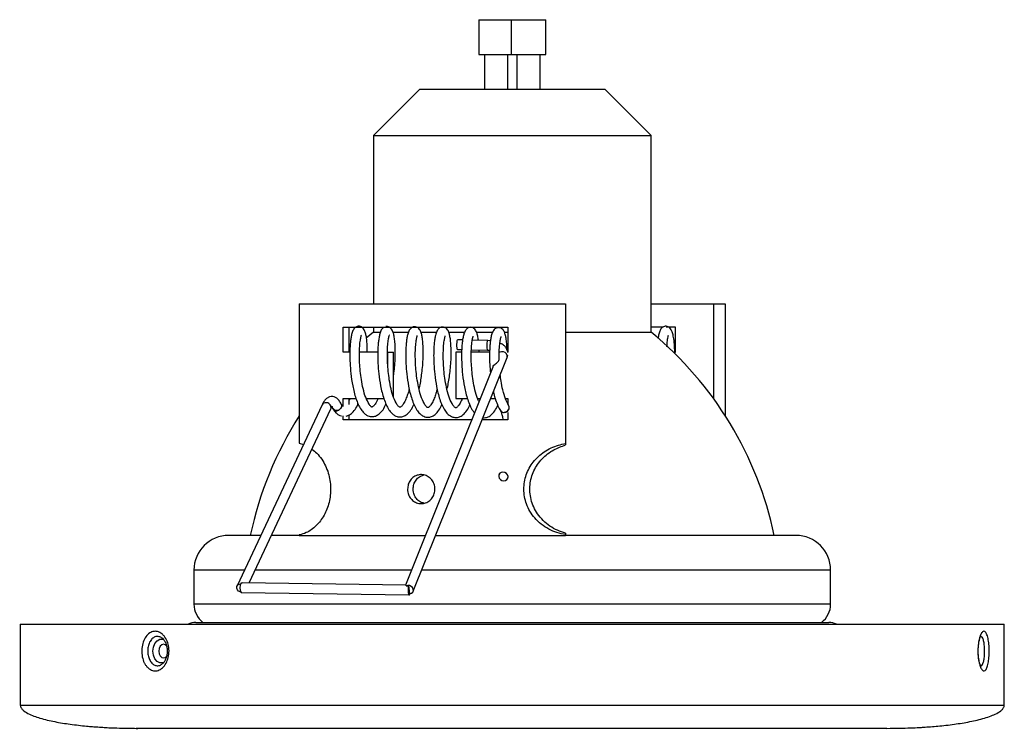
# Model space of a CAD drawing. Header units: millimetres. Extents: x 195 to 1039, y 417 to 795.
# Tile 1 of 4: x 195 to 365, y 417 to 539. Entities that reach past the tile are written whole.
import ezdxf

# ---------------------------------------------------------------- set-up
doc = ezdxf.new("R2010")
doc.units = ezdxf.units.MM

msp = doc.modelspace()

# ---------------------------------------------------------------- linework, layer by layer
at = {"color": 7, "linetype": 'Continuous', "lineweight": 25}
for p, q in [((274.45, 539.08), (274.45, 533.08)), ((274.45, 539.08), (280.04, 539.08)), ((280.04, 539.08), (280.04, 533.08)), ((280.04, 539.08), (286.04, 539.08)), ((286.04, 533.08), (286.04, 539.08)), ((274.45, 533.08), (280.04, 533.08)), ((275.45, 533.08), (275.45, 527.08)), ((279.45, 527.08), (279.45, 533.08)), ((280.04, 533.08), (286.04, 533.08)), ((281.04, 533.08), (281.04, 527.08)), ((285.04, 527.08), (285.04, 533.08)), ((264.25, 527.08), (256.25, 519.08)), ((264.25, 527.08), (296.25, 527.08)), ((304.25, 519.08), (296.25, 527.08)), ((256.25, 519.08), (256.25, 489.99)), ((256.25, 519.08), (304.25, 519.08)), ((304.25, 485.08), (304.25, 519.08)), ((243.44, 489.99), (289.44, 489.99)), ((243.44, 489.99), (243.44, 465.9)), ((289.44, 489.99), (289.44, 465.86)), ((304.25, 489.99), (314.98, 489.99)), ((314.98, 489.99), (314.98, 473.68)), ((314.98, 489.99), (317.05, 489.99)), ((317.05, 489.99), (317.05, 470.64)), ((251.05, 481.63), (251.05, 485.94)), ((251.05, 485.94), (279.46, 485.94)), ((252.07, 481.63), (252.07, 485.94)), ((256.25, 485.08), (255.02, 484.04)), ((256.25, 485.94), (256.25, 485.08)), ((256.25, 485.08), (257.41, 485.08)), ((259.57, 485.08), (262.25, 485.08)), ((264.41, 485.08), (267.09, 485.08)), ((269.24, 485.08), (271.96, 485.08)), ((274.05, 485.08), (276.82, 485.08)), ((278.87, 485.08), (279.46, 485.08)), ((279.46, 485.94), (279.46, 481.63)), ((289.44, 485.08), (304.25, 485.08)), ((306.22, 485.94), (304.25, 485.94)), ((308.43, 485.94), (306.84, 485.94)), ((308.43, 481.63), (308.43, 485.94)), ((271.66, 483.75), (270.81, 483.76)), ((276.02, 483.67), (273.34, 483.72)), ((276.48, 483.63), (276.02, 483.67)), ((252.18, 481.63), (251.05, 481.63)), ((256.97, 481.63), (253.82, 481.63)), ((258.75, 479.07), (258.75, 481.63)), ((258.75, 481.63), (259.73, 481.63)), ((259.73, 473.88), (259.73, 481.63)), ((270.5, 481.63), (270.5, 473.63)), ((271.5, 481.63), (270.5, 481.63)), ((270.78, 482.1), (271.51, 482.09)), ((276.32, 481.63), (273.16, 481.63)), ((273.18, 482.06), (276, 482.01)), ((276, 482.01), (276.34, 481.99)), ((308.1, 481.63), (308.43, 481.63)), ((263.13, 440.33), (279.35, 480.71)), ((276.9, 479.08), (261.77, 441.4)), ((251.05, 473.63), (253.18, 473.63)), ((251.05, 472.27), (251.05, 473.63)), ((252.07, 472.62), (252.07, 473.63)), ((254.98, 473.63), (258.05, 473.63)), ((270.5, 473.63), (272.48, 473.63)), ((274.23, 473.63), (274.71, 473.63)), ((276.43, 473.63), (277.3, 473.63)), ((279.05, 473.63), (279.46, 473.63)), ((279.46, 473.63), (279.46, 472.65)), ((247.38, 472.53), (232.69, 441.26)), ((234.77, 441.77), (248.88, 471.83)), ((278.31, 471.43), (278.2, 471.6)), ((279.46, 471.2), (279.46, 469.94)), ((251.05, 469.94), (251.05, 470.63)), ((273.23, 469.94), (251.05, 469.94)), ((252.07, 469.94), (252.07, 470.79)), ((279.46, 469.94), (275.02, 469.94)), ((243.44, 465.9), (244.16, 465.68)), ((289.44, 465.86), (289.44, 465.61)), ((278.07, 460.74), (277.99, 460.6)), ((279.42, 459.75), (279.54, 459.98)), ((236.79, 449.99), (231.25, 449.99)), ((243.44, 449.99), (238.63, 449.99)), ((243.44, 450.07), (243.44, 449.99)), ((243.44, 449.99), (265.22, 449.99)), ((267.01, 449.99), (289.44, 449.99)), ((289.44, 450.37), (289.44, 450.12)), ((289.44, 450.12), (289.44, 449.99)), ((329.25, 449.99), (289.44, 449.99)), ((225.25, 443.99), (225.25, 438.13)), ((335.25, 438.13), (335.25, 443.99)), ((233.43, 441.79), (233.56, 441.79)), ((261.84, 441.4), (233.56, 441.79)), ((261.9, 441.26), (262.33, 441.26)), ((262.33, 441.26), (262.51, 439.93)), ((233.41, 440.13), (262.42, 439.73)), ((195.25, 434.66), (195.25, 420.66)), ((195.25, 434.66), (361.73, 434.66)), ((225.55, 434.96), (334.94, 434.96)), ((361.73, 434.66), (365.25, 434.66)), ((365.25, 420.66), (365.25, 434.66))]:
    msp.add_line(p, q, dxfattribs=at)
at = {"color": 8, "linetype": 'Continuous', "lineweight": 25}
for p, q in [((233.98, 443.99), (225.25, 443.99)), ((262.81, 443.99), (235.81, 443.99)), ((335.25, 443.99), (264.6, 443.99)), ((335.25, 438.13), (225.25, 438.13))]:
    msp.add_line(p, q, dxfattribs=at)
at = {"color": 7, "linetype": 'Continuous', "lineweight": 25, "flags": 128}
for points in [[(270.81, 483.76), (270.75, 483.73), (270.69, 483.58), (270.64, 483.33), (270.61, 483.03), (270.61, 482.7), (270.64, 482.42), (270.69, 482.21), (270.76, 482.11), (270.78, 482.1)], [(250.7, 472.67), (250.76, 472.47), (250.73, 472.18), (250.59, 471.91), (250.35, 471.7), (250.05, 471.58), (249.74, 471.57), (249.45, 471.67), (249.25, 471.87), (249.21, 471.94)], [(277.9, 460.18), (277.99, 459.89), (278.19, 459.64), (278.46, 459.47), (278.78, 459.41), (279.08, 459.46), (279.32, 459.63), (279.47, 459.87), (279.51, 460.17), (279.42, 460.46), (279.22, 460.71), (278.95, 460.88), (278.63, 460.94), (278.33, 460.88), (278.08, 460.72), (277.93, 460.47), (277.9, 460.18)], [(233.33, 440.2), (233.26, 440.22), (232.97, 440.37), (232.75, 440.61), (232.64, 440.9), (232.66, 441.18), (232.81, 441.43), (233.05, 441.59), (233.32, 441.64)], [(262.83, 440.01), (263.05, 440.19), (263.16, 440.43), (263.15, 440.7), (263.03, 440.97), (262.8, 441.18), (262.5, 441.31), (262.19, 441.34), (261.9, 441.26)], [(262.33, 441.26), (262.27, 441.03), (262.24, 440.72), (262.24, 440.39), (262.26, 440.08), (262.32, 439.86), (262.39, 439.74), (262.47, 439.75), (262.54, 439.9), (262.56, 439.93)]]:
    msp.add_lwpolyline(points, dxfattribs=at)
at = {"color": 8, "linetype": 'Continuous', "lineweight": 25, "flags": 128}
for points in [[(276.02, 483.67), (275.97, 483.64), (275.9, 483.49), (275.85, 483.24), (275.83, 482.94), (275.83, 482.61), (275.86, 482.33), (275.91, 482.12), (275.98, 482.02), (276, 482.01)], [(279.35, 480.71), (279.38, 480.82), (279.37, 481.09), (279.24, 481.35), (279, 481.57), (278.71, 481.7), (278.39, 481.73), (278.1, 481.65), (277.98, 481.57)], [(218.17, 430), (218.26, 430.71), (218.51, 431.33), (218.88, 431.79), (219.35, 432.04), (219.84, 432.04), (220.06, 431.96)], [(220.54, 430.87), (220.3, 431.09), (219.99, 431.18), (219.68, 431.09), (219.42, 430.83), (219.25, 430.45), (219.18, 430), (219.25, 429.55), (219.42, 429.17), (219.68, 428.92), (219.99, 428.83), (220.3, 428.92), (220.54, 429.14)], [(220, 428.02), (219.84, 427.97), (219.35, 427.97), (218.88, 428.21), (218.51, 428.68), (218.26, 429.3), (218.17, 430)]]:
    msp.add_lwpolyline(points, dxfattribs=at)
at = {"color": 7, "linetype": 'Continuous', "lineweight": 25}
for centre, radius, start, end in [((264.77, 437.17), 62.08, 11.9114, 50.5089), ((249.88, 472.26), 0.745, 209.1194, 314.8454), ((278.89, 472.09), 0.822, 267.4108, 19.6532), ((278.89, 472.13), 0.842, 317.5081, 350.7343), ((295.73, 437.17), 62.08, 147.3754, 168.0886), ((231.25, 443.99), 6, 90, 180), ((329.25, 443.99), 6, 0, 90), ((234.73, 440.94), 1.55, 147.1119, 211.7455), ((262.48, 440.73), 0.802, 272.2377, 296.0963), ((229.25, 438.13), 4, 180, 232.3955), ((331.25, 438.13), 4, 307.6045, 0), ((225.55, 431.96), 3, 90, 115.822), ((334.94, 431.96), 3, 64.178, 90)]:
    msp.add_arc(centre, radius, start, end, dxfattribs=at)
at = {"color": 8, "linetype": 'Continuous', "lineweight": 25}
for centre, radius, start, end in [((248.02, 472.21), 0.713, 77.7625, 152.6878), ((248.12, 472.09), 0.811, 340.8331, 86.6158)]:
    msp.add_arc(centre, radius, start, end, dxfattribs=at)
at = {"color": 7, "linetype": 'Continuous', "lineweight": 25}
for points, knots in [([(255.19, 481.63), (255.2, 481.83), (255.2, 482.48), (255.15, 483.38), (255.05, 484.28), (254.9, 484.95), (254.69, 485.55), (254.32, 485.99), (253.91, 486.13), (253.58, 486.13), (253.31, 486.05), (252.98, 485.83), (252.7, 485.41), (252.49, 484.75), (252.36, 484.05), (252.26, 483.29), (252.19, 482.34), (252.17, 481.16), (252.21, 479.68), (252.34, 477.86), (252.6, 476.14), (252.91, 474.7), (253.23, 473.61), (253.63, 472.57), (253.95, 472.03), (254.11, 471.75)], [0, 0, 0, 0, 0.02392, 0.078539, 0.127605, 0.170952, 0.216088, 0.266017, 0.286247, 0.301557, 0.317623, 0.33717, 0.386428, 0.433995, 0.474607, 0.513706, 0.557375, 0.605737, 0.660235, 0.726074, 0.804695, 0.848148, 0.895362, 0.946263, 1, 1, 1, 1]), ([(258.08, 485.94), (258.03, 485.91), (257.77, 485.77), (257.53, 485.35), (257.31, 484.7), (257.19, 484), (257.09, 483.24), (257.02, 482.29), (257, 481.11), (257.03, 479.63), (257.17, 477.81), (257.43, 476.09), (257.74, 474.66), (258.06, 473.56), (258.47, 472.52), (258.87, 471.75), (259.39, 471.09), (259.87, 470.72), (260.29, 470.53), (260.71, 470.44), (261.22, 470.46), (261.82, 470.7), (262.45, 471.25), (262.94, 471.91), (263.17, 472.46), (263.25, 472.63)], [0, 0, 0, 0, 0.01197, 0.06036, 0.107087, 0.146983, 0.185392, 0.22829, 0.275799, 0.329334, 0.394012, 0.471246, 0.513932, 0.560313, 0.610315, 0.663105, 0.705195, 0.741515, 0.771155, 0.793652, 0.824251, 0.865013, 0.917413, 0.974218, 1, 1, 1, 1]), ([(259.73, 477.54), (259.75, 477.72), (259.84, 478.32), (259.95, 479.42), (260.03, 480.82), (260.03, 482.18), (259.98, 483.34), (259.87, 484.23), (259.73, 484.9), (259.52, 485.5), (259.14, 485.94), (258.74, 486.08), (258.49, 486.09), (258.4, 486.07), (258.39, 486.06)], [0, 0, 0, 0, 0.041243, 0.146285, 0.262531, 0.387572, 0.507221, 0.614705, 0.709662, 0.808537, 0.917912, 0.962229, 0.995765, 1, 1, 1, 1]), ([(264.13, 475.26), (264.17, 475.42), (264.31, 475.93), (264.47, 476.86), (264.64, 478.06), (264.78, 479.37), (264.86, 480.78), (264.86, 482.13), (264.81, 483.29), (264.7, 484.19), (264.56, 484.85), (264.35, 485.45), (263.97, 485.89), (263.56, 486.03), (263.24, 486.04), (262.97, 485.95), (262.63, 485.73), (262.35, 485.31), (262.14, 484.65), (262.01, 483.96), (261.92, 483.19), (261.85, 482.24), (261.82, 481.06), (261.86, 479.59), (262, 477.76), (262.26, 476.04), (262.57, 474.61), (262.89, 473.51), (263.29, 472.47), (263.7, 471.7), (264.22, 471.04), (264.69, 470.67), (265.12, 470.48), (265.53, 470.39), (266.05, 470.42), (266.64, 470.65), (267.28, 471.2), (267.76, 471.86), (268, 472.41), (268.08, 472.58)], [0, 0, 0, 0, 0.012711, 0.038998, 0.065628, 0.09596, 0.129527, 0.165634, 0.200184, 0.231221, 0.258641, 0.287192, 0.318776, 0.331572, 0.341256, 0.351419, 0.363784, 0.394943, 0.425032, 0.450722, 0.475454, 0.503077, 0.533669, 0.568142, 0.60979, 0.659523, 0.687009, 0.716875, 0.749073, 0.783065, 0.810168, 0.833555, 0.852641, 0.867127, 0.886831, 0.913079, 0.94682, 0.983398, 1, 1, 1, 1]), ([(268.96, 475.21), (269, 475.37), (269.13, 475.88), (269.3, 476.82), (269.47, 478.01), (269.61, 479.32), (269.69, 480.73), (269.69, 482.08), (269.63, 483.24), (269.53, 484.14), (269.38, 484.8), (269.17, 485.41), (268.8, 485.84), (268.39, 485.98), (268.07, 485.99), (267.79, 485.9), (267.46, 485.68), (267.18, 485.26), (266.97, 484.6), (266.84, 483.91), (266.74, 483.14), (266.68, 482.2), (266.65, 481.01), (266.69, 479.54), (266.83, 477.71), (267.09, 475.99), (267.4, 474.56), (267.71, 473.46), (268.12, 472.42), (268.52, 471.65), (269.05, 470.99), (269.52, 470.62), (269.94, 470.43), (270.36, 470.34), (270.87, 470.37), (271.47, 470.6), (272.11, 471.15), (272.59, 471.81), (272.83, 472.36), (272.9, 472.53)], [0, 0, 0, 0, 0.012711, 0.038998, 0.065628, 0.09596, 0.129527, 0.165634, 0.200184, 0.231221, 0.258641, 0.287192, 0.318776, 0.331572, 0.341256, 0.351419, 0.363784, 0.394943, 0.425032, 0.450722, 0.475454, 0.503077, 0.533669, 0.568142, 0.60979, 0.659523, 0.687009, 0.716875, 0.749073, 0.783065, 0.810168, 0.833555, 0.852641, 0.867127, 0.886831, 0.913079, 0.94682, 0.983398, 1, 1, 1, 1]), ([(274.39, 483.7), (274.37, 483.83), (274.33, 484.24), (274.21, 484.75), (274, 485.36), (273.63, 485.79), (273.22, 485.94), (272.89, 485.94), (272.62, 485.85), (272.29, 485.63), (272.01, 485.21), (271.8, 484.55), (271.67, 483.86), (271.57, 483.09), (271.5, 482.15), (271.48, 480.97), (271.51, 479.49), (271.65, 477.66), (271.91, 475.94), (272.22, 474.51), (272.54, 473.41), (272.95, 472.38), (273.3, 471.67), (273.62, 471.3), (273.73, 471.17)], [0, 0, 0, 0, 0.0232638, 0.0703319, 0.1193425, 0.1735575, 0.1955243, 0.2121475, 0.229593, 0.2508177, 0.3043047, 0.3559545, 0.4000529, 0.4425084, 0.4899253, 0.5424391, 0.6016145, 0.6731058, 0.7584759, 0.8056585, 0.8569255, 0.9121952, 0.9705454, 1, 1, 1, 1]), ([(279.33, 482.04), (279.32, 482.42), (279.29, 483.17), (279.18, 484.04), (279.04, 484.7), (278.83, 485.31), (278.45, 485.74), (278.05, 485.89), (277.72, 485.89), (277.45, 485.8), (277.11, 485.59), (276.83, 485.16), (276.62, 484.5), (276.5, 483.81), (276.4, 483.04), (276.33, 482.1), (276.31, 480.92), (276.33, 479.53), (276.42, 478.52), (276.47, 478.01)], [0, 0, 0, 0, 0.075051, 0.146258, 0.209167, 0.274671, 0.347132, 0.376491, 0.398709, 0.422025, 0.450393, 0.52188, 0.590912, 0.649851, 0.706595, 0.769969, 0.840156, 0.919246, 1, 1, 1, 1]), ([(308.31, 481.63), (308.3, 482.11), (308.27, 483.08), (308.12, 484.18), (307.95, 484.98), (307.74, 485.51), (307.5, 485.82), (307.23, 486.04), (306.87, 486.15), (306.51, 486.12), (306.09, 485.91), (305.82, 485.54), (305.6, 484.96), (305.47, 484.42), (305.43, 484.05), (305.43, 483.99)], [0, 0, 0, 0, 0.12473, 0.25514, 0.365807, 0.455216, 0.521933, 0.565842, 0.610158, 0.644127, 0.683871, 0.775815, 0.876751, 0.977151, 1, 1, 1, 1]), ([(255.5, 472.66), (255.3, 473.02), (254.92, 473.71), (254.47, 475.26), (254.17, 476.84), (253.97, 478.37), (253.86, 479.87), (253.83, 481.34), (253.87, 482.69), (253.99, 483.75), (254.1, 484.37), (254.19, 484.62), (254.17, 484.61), (254.17, 484.61)], [0, 0, 0, 0, 0.126995, 0.242808, 0.345705, 0.437123, 0.526617, 0.62234, 0.724448, 0.82367, 0.908569, 0.977657, 1, 1, 1, 1]), ([(260.32, 472.61), (260.13, 472.97), (259.75, 473.67), (259.3, 475.21), (259, 476.79), (258.8, 478.32), (258.69, 479.82), (258.65, 481.29), (258.7, 482.64), (258.82, 483.7), (258.93, 484.32), (259.02, 484.57), (259, 484.56), (259, 484.56)], [0, 0, 0, 0, 0.126995, 0.242808, 0.345705, 0.437123, 0.526617, 0.62234, 0.724448, 0.82367, 0.908569, 0.977657, 1, 1, 1, 1]), ([(265.15, 472.56), (264.95, 472.93), (264.58, 473.62), (264.13, 475.16), (263.83, 476.74), (263.62, 478.27), (263.51, 479.77), (263.48, 481.25), (263.52, 482.6), (263.64, 483.65), (263.76, 484.27), (263.85, 484.52), (263.83, 484.51), (263.82, 484.51)], [0, 0, 0, 0, 0.126995, 0.242808, 0.345705, 0.437123, 0.526617, 0.62234, 0.724448, 0.82367, 0.908569, 0.977657, 1, 1, 1, 1]), ([(269.98, 472.51), (269.78, 472.88), (269.4, 473.57), (268.96, 475.11), (268.65, 476.69), (268.45, 478.23), (268.34, 479.72), (268.31, 481.2), (268.35, 482.55), (268.47, 483.6), (268.59, 484.22), (268.68, 484.47), (268.66, 484.47), (268.65, 484.46)], [0, 0, 0, 0, 0.126995, 0.242808, 0.345705, 0.437123, 0.526617, 0.62234, 0.724448, 0.82367, 0.908569, 0.977657, 1, 1, 1, 1]), ([(274.5, 473.1), (274.41, 473.27), (274.14, 473.79), (273.78, 475.07), (273.48, 476.64), (273.28, 478.18), (273.17, 479.67), (273.14, 481.15), (273.18, 482.5), (273.3, 483.55), (273.41, 484.17), (273.5, 484.42), (273.48, 484.42), (273.48, 484.42)], [0, 0, 0, 0, 0.063901, 0.188083, 0.298417, 0.396442, 0.492404, 0.595045, 0.704533, 0.810926, 0.901961, 0.976043, 1, 1, 1, 1]), ([(277.99, 480.52), (277.98, 480.69), (277.96, 481.39), (278.01, 482.44), (278.12, 483.51), (278.24, 484.12), (278.33, 484.37), (278.31, 484.37), (278.3, 484.37)], [0, 0, 0, 0, 0.082702, 0.330713, 0.571713, 0.777923, 0.945732, 1, 1, 1, 1]), ([(279.45, 481.6), (279.45, 481.63), (279.46, 481.86), (279.27, 482.26), (278.9, 482.74), (278.5, 483.06), (278.2, 483.18), (278.1, 483.22)], [0, 0, 0, 0, 0.040261, 0.315998, 0.586844, 0.872628, 1, 1, 1, 1]), ([(306.97, 482.54), (306.99, 482.84), (307.02, 483.43), (307.1, 484.06), (307.22, 484.54), (307.22, 484.59), (307.23, 484.61)], [0, 0, 0, 0, 0.265605, 0.533644, 0.771981, 1, 1, 1, 1]), ([(274.5, 481.63), (274.51, 481.77), (274.51, 481.91), (274.5, 482.03), (274.5, 482.04)], [0, 0, 0, 0, 0.957758, 1, 1, 1, 1]), ([(276.92, 479.08), (276.93, 479.12), (276.98, 479.29), (277.2, 479.53), (277.5, 479.78), (277.77, 479.98), (277.96, 480.23), (277.97, 480.41), (277.97, 480.52)], [0, 0, 0, 0, 0.058556, 0.224591, 0.392336, 0.565128, 0.745019, 1, 1, 1, 1]), ([(279.35, 480.71), (279.4, 480.85), (279.46, 480.98), (279.46, 481.13), (279.46, 481.13)], [0, 0, 0, 0, 0.991374, 1, 1, 1, 1]), ([(279.63, 472.42), (279.43, 472.78), (279.06, 473.47), (278.61, 475.02), (278.32, 476.47), (278.21, 477.4), (278.17, 477.77)], [0, 0, 0, 0, 0.306327, 0.585679, 0.833879, 1, 1, 1, 1]), ([(262.43, 475.28), (262.41, 475.18), (262.31, 474.77), (262.08, 474.09), (261.76, 473.26), (261.4, 472.61), (261.08, 472.24), (260.92, 472.14), (260.84, 472.11), (260.76, 472.12), (260.62, 472.2), (260.43, 472.47), (260.32, 472.61)], [0, 0, 0, 0, 0.034441, 0.130316, 0.24736, 0.384189, 0.498263, 0.577543, 0.634981, 0.723904, 0.845461, 1, 1, 1, 1]), ([(267.26, 475.23), (267.23, 475.13), (267.13, 474.72), (266.91, 474.04), (266.58, 473.21), (266.22, 472.56), (265.91, 472.2), (265.75, 472.09), (265.67, 472.06), (265.58, 472.07), (265.45, 472.15), (265.26, 472.42), (265.15, 472.56)], [0, 0, 0, 0, 0.034441, 0.130316, 0.24736, 0.384189, 0.498263, 0.577543, 0.634981, 0.723904, 0.845461, 1, 1, 1, 1]), ([(276.98, 474.83), (277.01, 474.72), (277.11, 474.21), (277.37, 473.37), (277.77, 472.32), (278.08, 471.78), (278.24, 471.51)], [0, 0, 0, 0, 0.077198, 0.364117, 0.673439, 1, 1, 1, 1]), ([(250.7, 472.66), (250.64, 472.78), (250.47, 473.1), (250.17, 473.5), (249.73, 473.83), (249.22, 474), (248.69, 473.94), (248.23, 473.7), (247.85, 473.34), (247.58, 472.94), (247.43, 472.63), (247.38, 472.53)], [0, 0, 0, 0, 0.085247, 0.231584, 0.346835, 0.452906, 0.566852, 0.674631, 0.790109, 0.930366, 1, 1, 1, 1]), ([(252.2, 473.63), (252.17, 473.56), (252.13, 473.44), (252.08, 473.37), (252.07, 473.34)], [0, 0, 0, 0, 0.6137182, 1, 1, 1, 1]), ([(257.04, 473.63), (257.01, 473.55), (256.85, 473.13), (256.57, 472.66), (256.25, 472.29), (256.09, 472.19), (256.02, 472.16), (255.93, 472.17), (255.8, 472.25), (255.6, 472.51), (255.5, 472.66)], [0, 0, 0, 0, 0.044732, 0.218398, 0.363184, 0.463808, 0.53671, 0.649573, 0.803855, 1, 1, 1, 1]), ([(271.58, 473.63), (271.53, 473.5), (271.35, 473.03), (271.05, 472.51), (270.73, 472.15), (270.57, 472.04), (270.5, 472.01), (270.41, 472.02), (270.28, 472.11), (270.08, 472.37), (269.98, 472.51)], [0, 0, 0, 0, 0.069262, 0.238468, 0.379537, 0.477577, 0.548606, 0.658571, 0.808892, 1, 1, 1, 1]), ([(248.88, 471.83), (248.92, 471.91), (249.03, 472.11), (249.18, 472.31), (249.2, 472.32), (249.21, 472.33)], [0, 0, 0, 0, 0.257825, 0.648676, 1, 1, 1, 1]), ([(248.96, 472.33), (248.96, 472.33), (248.96, 472.33), (249.08, 472.18), (249.18, 472), (249.21, 471.94)], [0, 0, 0, 0, 0.299001, 0.744045, 1, 1, 1, 1]), ([(249.28, 471.8), (249.44, 471.58), (249.73, 471.18), (250.21, 470.83), (250.54, 470.66), (250.7, 470.62), (250.72, 470.62)], [0, 0, 0, 0, 0.3796559, 0.7072621, 0.9746122, 1, 1, 1, 1]), ([(251.05, 472.27), (251.02, 472.28), (250.94, 472.33), (250.78, 472.56), (250.67, 472.71)], [0, 0, 0, 0, 0.317617, 1, 1, 1, 1]), ([(251.56, 470.6), (251.74, 470.66), (252.19, 470.79), (252.8, 471.35), (253.28, 472), (253.52, 472.55), (253.59, 472.73)], [0, 0, 0, 0, 0.213506, 0.518813, 0.84978, 1, 1, 1, 1]), ([(254.11, 471.75), (254.27, 471.54), (254.56, 471.14), (255.04, 470.77), (255.46, 470.58), (255.88, 470.49), (256.39, 470.51), (256.99, 470.75), (257.63, 471.3), (258.11, 471.95), (258.35, 472.51), (258.42, 472.68)], [0, 0, 0, 0, 0.124937, 0.232745, 0.320724, 0.3875, 0.478328, 0.599321, 0.754859, 0.92347, 1, 1, 1, 1]), ([(275.17, 470.32), (275.33, 470.32), (275.71, 470.31), (276.3, 470.55), (276.93, 471.1), (277.42, 471.76), (277.66, 472.31), (277.73, 472.48)], [0, 0, 0, 0, 0.143233, 0.341945, 0.597393, 0.874312, 1, 1, 1, 1]), ([(278.17, 471.65), (278.2, 471.57), (278.29, 471.37), (278.45, 470.87), (278.58, 470.36), (278.63, 470.01), (278.64, 469.94)], [0, 0, 0, 0, 0.202485, 0.552608, 0.919677, 1, 1, 1, 1]), ([(278.31, 471.43), (278.35, 471.39), (278.46, 471.29), (278.7, 471.23), (278.97, 471.24), (279.13, 471.3), (279.21, 471.34)], [0, 0, 0, 0, 0.211955, 0.499907, 0.765601, 1, 1, 1, 1]), ([(278.86, 471.27), (278.9, 471.27), (279.04, 471.28), (279.28, 471.37), (279.43, 471.5), (279.51, 471.57)], [0, 0, 0, 0, 0.200535, 0.581956, 1, 1, 1, 1]), ([(278.86, 471.27), (278.95, 471.27), (279.07, 471.28), (279.18, 471.32), (279.21, 471.34)], [0, 0, 0, 0, 0.749806, 1, 1, 1, 1]), ([(279.72, 472), (279.72, 472.08), (279.73, 472.24), (279.65, 472.37), (279.61, 472.43)], [0, 0, 0, 0, 0.535142, 1, 1, 1, 1]), ([(245.63, 464.9), (245.91, 464.68), (246.52, 464.2), (247.32, 463.22), (247.99, 462.04), (248.48, 460.8), (248.77, 459.51), (248.93, 457.8), (248.69, 455.66), (247.79, 453.37), (246.38, 451.54), (244.84, 450.45), (243.85, 450.18), (243.44, 450.07)], [0, 0, 0, 0, 0.065965, 0.142771, 0.211973, 0.281154, 0.344902, 0.408645, 0.531351, 0.653663, 0.778849, 0.911106, 1, 1, 1, 1]), ([(289.44, 450.12), (288.95, 450.22), (287.95, 450.43), (286.52, 451.05), (285.22, 451.89), (284.12, 452.94), (283.27, 454.13), (282.67, 455.37), (282.32, 456.67), (282.17, 458.38), (282.53, 460.51), (283.78, 462.77), (285.73, 464.56), (287.74, 465.51), (289.03, 465.77), (289.44, 465.86)], [0, 0, 0, 0, 0.06662, 0.1332, 0.200144, 0.267049, 0.327609, 0.388152, 0.444199, 0.500242, 0.60845, 0.716534, 0.827405, 0.944867, 1, 1, 1, 1]), ([(289.44, 450.37), (288.97, 450.52), (288.04, 450.83), (286.73, 451.57), (285.56, 452.53), (284.61, 453.65), (283.91, 454.89), (283.33, 456.56), (283.18, 458.74), (283.86, 461.21), (285.32, 463.32), (287.27, 464.84), (288.76, 465.37), (289.44, 465.61)], [0, 0, 0, 0, 0.071258, 0.142472, 0.214077, 0.285642, 0.350613, 0.415569, 0.536208, 0.653964, 0.772622, 0.895985, 1, 1, 1, 1]), ([(262.15, 457.99), (262.18, 458.27), (262.23, 458.83), (262.63, 459.58), (263.22, 460.15), (263.97, 460.47), (264.78, 460.52), (265.56, 460.28), (266.22, 459.78), (266.69, 459.08), (266.92, 458.26), (266.87, 457.41), (266.55, 456.62), (266, 455.98), (265.28, 455.58), (264.48, 455.44), (263.68, 455.59), (262.98, 456.01), (262.46, 456.65), (262.19, 457.35), (262.16, 457.81), (262.15, 457.99)], [0, 0, 0, 0, 0.053641, 0.107281, 0.160964, 0.214676, 0.26834, 0.321955, 0.375595, 0.429297, 0.482999, 0.536641, 0.590256, 0.643918, 0.69763, 0.751315, 0.804939, 0.858563, 0.912248, 0.96596, 1, 1, 1, 1]), ([(263.12, 457.99), (263.14, 458.27), (263.19, 458.83), (263.6, 459.57), (264.18, 460.16), (264.68, 460.33), (264.93, 460.42)], [0, 0, 0, 0, 0.2507569, 0.5015048, 0.7524855, 1, 1, 1, 1]), ([(264.99, 455.57), (264.88, 455.59), (264.51, 455.64), (263.95, 456.02), (263.43, 456.65), (263.15, 457.35), (263.13, 457.81), (263.12, 457.99)], [0, 0, 0, 0, 0.102213, 0.348917, 0.595937, 0.843097, 1, 1, 1, 1]), ([(261.9, 441.26), (261.9, 441.29), (261.92, 441.35), (261.88, 441.4), (261.85, 441.39), (261.84, 441.38)], [0, 0, 0, 0, 0.301488, 0.734959, 1, 1, 1, 1]), ([(216.9, 427.59), (216.82, 427.72), (216.56, 428.14), (216.29, 429.01), (216.19, 430.17), (216.36, 431.33), (216.78, 432.33), (217.4, 433.06), (218.15, 433.44), (218.95, 433.44), (219.61, 433.1), (220.19, 432.54), (220.66, 431.75), (220.95, 430.64), (220.96, 429.46), (220.69, 428.34), (220.17, 427.42), (219.47, 426.79), (218.68, 426.52), (217.89, 426.65), (217.29, 427.07), (217, 427.46), (216.9, 427.59)], [0, 0, 0, 0, 0.024926, 0.078407, 0.132257, 0.186388, 0.240634, 0.294763, 0.348545, 0.401894, 0.454963, 0.485843, 0.541662, 0.595248, 0.6492, 0.703388, 0.757625, 0.811666, 0.86531, 0.918545, 0.971586, 1, 1, 1, 1]), ([(219.79, 432.21), (219.89, 432.12), (220.1, 431.92), (220.38, 431.41), (220.58, 430.78), (220.66, 430.08), (220.61, 429.38), (220.44, 428.72), (220.16, 428.2), (219.92, 427.89), (219.8, 427.81), (219.78, 427.8)], [0, 0, 0, 0, 0.113839, 0.237035, 0.360173, 0.48308, 0.607682, 0.731799, 0.853373, 0.974769, 1, 1, 1, 1]), ([(361, 427.59), (360.96, 427.72), (360.85, 428.14), (360.71, 429.01), (360.66, 430.17), (360.75, 431.33), (360.95, 432.33), (361.23, 433.06), (361.57, 433.44), (361.9, 433.44), (362.15, 433.1), (362.37, 432.54), (362.54, 431.75), (362.64, 430.64), (362.64, 429.46), (362.55, 428.34), (362.36, 427.42), (362.1, 426.79), (361.79, 426.52), (361.45, 426.65), (361.18, 427.07), (361.05, 427.46), (361, 427.59)], [0, 0, 0, 0, 0.024926, 0.078407, 0.132257, 0.186388, 0.240634, 0.294763, 0.348545, 0.401894, 0.454963, 0.485843, 0.541662, 0.595248, 0.6492, 0.703388, 0.757625, 0.811666, 0.86531, 0.918545, 0.971586, 1, 1, 1, 1]), ([(361.2, 427.42), (361.21, 427.42), (361.23, 427.4), (361.17, 427.47), (361.11, 427.6), (361.02, 427.83), (360.91, 428.24), (360.8, 428.84), (360.74, 429.57), (360.73, 430.33), (360.79, 431.09), (360.9, 431.75), (361.04, 432.24), (361.15, 432.51), (361.23, 432.61), (361.21, 432.59), (361.2, 432.58)], [0, 0, 0, 0, 0.005394, 0.066346, 0.107015, 0.15827, 0.244921, 0.341515, 0.440821, 0.5433, 0.646402, 0.748402, 0.848044, 0.926124, 0.99657, 1, 1, 1, 1]), ([(195.25, 420.66), (195.26, 420.59), (195.27, 420.44), (195.4, 420.15), (195.79, 419.69), (196.89, 419.01), (198.76, 418.36), (201.22, 417.78), (203.92, 417.35), (206.1, 417.1), (207.7, 416.96), (208.55, 416.9), (209.42, 416.84), (210.36, 416.78), (211.72, 416.72), (213.47, 416.68), (214.79, 416.67), (215.53, 416.66)], [0, 0, 0, 0, 0.009304, 0.018829, 0.039516, 0.08565, 0.180088, 0.291393, 0.40632, 0.526958, 0.569899, 0.609805, 0.634611, 0.683126, 0.747712, 0.859672, 1, 1, 1, 1]), ([(344.97, 416.66), (345.71, 416.67), (347.03, 416.68), (348.88, 416.73), (350.25, 416.79), (351.41, 416.86), (352.52, 416.94), (353.81, 417.05), (355.19, 417.19), (357.03, 417.42), (359.27, 417.78), (361.39, 418.27), (362.94, 418.78), (363.95, 419.22), (364.71, 419.69), (365.1, 420.15), (365.23, 420.44), (365.24, 420.59), (365.25, 420.66)], [0, 0, 0, 0, 0.14036, 0.252346, 0.334782, 0.365475, 0.417984, 0.472307, 0.531151, 0.593483, 0.708437, 0.819767, 0.869576, 0.91433, 0.960475, 0.981167, 0.990694, 1, 1, 1, 1]), ([(342.56, 416.66), (341.89, 416.66), (340.57, 416.66), (337.83, 416.66), (334.58, 416.66), (330.81, 416.66), (326.55, 416.66), (321.83, 416.66), (316.72, 416.66), (311.26, 416.66), (305.51, 416.66), (299.5, 416.66), (293.31, 416.66), (287, 416.66), (280.62, 416.66), (274.23, 416.66), (267.91, 416.66), (261.7, 416.66), (255.68, 416.66), (249.89, 416.66), (244.38, 416.66), (239.23, 416.66), (234.48, 416.66), (230.16, 416.66), (226.32, 416.66), (223.01, 416.66), (220.24, 416.66), (218.06, 416.66), (216.47, 416.66), (215.5, 416.66), (215.12, 416.66), (215.39, 416.66), (215.53, 416.66)], [0, 0, 0, 0, 0.033278, 0.066667, 0.10005, 0.133333, 0.166609, 0.2, 0.233383, 0.266667, 0.299943, 0.333333, 0.366716, 0.4, 0.433276, 0.466667, 0.50005, 0.533333, 0.566609, 0.6, 0.633383, 0.666667, 0.699943, 0.733333, 0.766716, 0.8, 0.833276, 0.866667, 0.90005, 0.933333, 0.966609, 1, 1, 1, 1]), ([(344.97, 416.66), (344.72, 416.66), (344.22, 416.66), (343.11, 416.66), (342.56, 416.66)], [0, 0, 0, 0, 0.500773, 1, 1, 1, 1])]:
    msp.add_open_spline(points, degree=3, knots=knots, dxfattribs=at)
at = {"color": 8, "linetype": 'Continuous', "lineweight": 25}
for points, knots in [([(219.79, 432.21), (219.78, 432.21), (219.62, 432.37), (219.23, 432.53), (218.65, 432.55), (218.1, 432.26), (217.66, 431.72), (217.36, 430.98), (217.24, 430.13), (217.31, 429.27), (217.51, 428.63), (217.69, 428.32), (217.74, 428.22)], [0, 0, 0, 0, 0.001192, 0.117301, 0.233904, 0.351568, 0.470289, 0.589593, 0.708862, 0.827539, 0.945241, 1, 1, 1, 1]), ([(361.15, 427.51), (361.18, 427.5), (361.3, 427.44), (361.48, 427.64), (361.66, 428.09), (361.79, 428.78), (361.85, 429.61), (361.85, 430.47), (361.78, 431.29), (361.67, 431.87), (361.51, 432.3), (361.33, 432.52), (361.17, 432.59), (361.09, 432.5), (361.09, 432.5)], [0, 0, 0, 0, 0.037708, 0.137198, 0.237639, 0.338726, 0.439949, 0.540808, 0.640892, 0.744905, 0.802316, 0.900794, 0.999691, 1, 1, 1, 1]), ([(217.74, 428.22), (217.82, 428.12), (218.02, 427.83), (218.29, 427.65), (218.65, 427.49), (219.03, 427.44), (219.5, 427.55), (219.71, 427.76), (219.76, 427.81)], [0, 0, 0, 0, 0.138863, 0.396862, 0.397567, 0.656791, 0.918103, 1, 1, 1, 1]), ([(195.27, 420.66), (195.26, 420.66), (195.13, 420.66), (195.63, 420.66), (196.83, 420.66), (198.92, 420.66), (201.78, 420.66), (205.39, 420.66), (209.73, 420.66), (214.74, 420.66), (220.39, 420.66), (226.61, 420.66), (233.35, 420.66), (240.54, 420.66), (248.11, 420.66), (256, 420.66), (264.11, 420.66), (272.38, 420.66), (280.73, 420.66), (289.07, 420.66), (297.33, 420.66), (305.42, 420.66), (313.27, 420.66), (320.81, 420.66), (327.95, 420.66), (334.63, 420.66), (340.79, 420.66), (346.36, 420.66), (351.31, 420.66), (355.55, 420.66), (359.12, 420.66), (360.86, 420.66), (361.73, 420.66)], [0, 0, 0, 0, 0.001978, 0.036393, 0.070808, 0.105222, 0.139637, 0.174051, 0.208466, 0.24288, 0.277295, 0.311709, 0.346124, 0.380538, 0.414953, 0.449367, 0.483782, 0.518197, 0.552611, 0.587026, 0.62144, 0.655855, 0.690269, 0.724684, 0.759098, 0.793513, 0.827927, 0.862342, 0.896756, 0.931171, 0.965585, 1, 1, 1, 1]), ([(361.73, 420.66), (362.44, 420.66), (363.87, 420.66), (365.03, 420.66), (365.16, 420.66), (365.23, 420.66)], [0, 0, 0, 0, 0.339846, 0.679692, 1, 1, 1, 1])]:
    msp.add_open_spline(points, degree=3, knots=knots, dxfattribs=at)

doc.saveas('drawing.dxf')
